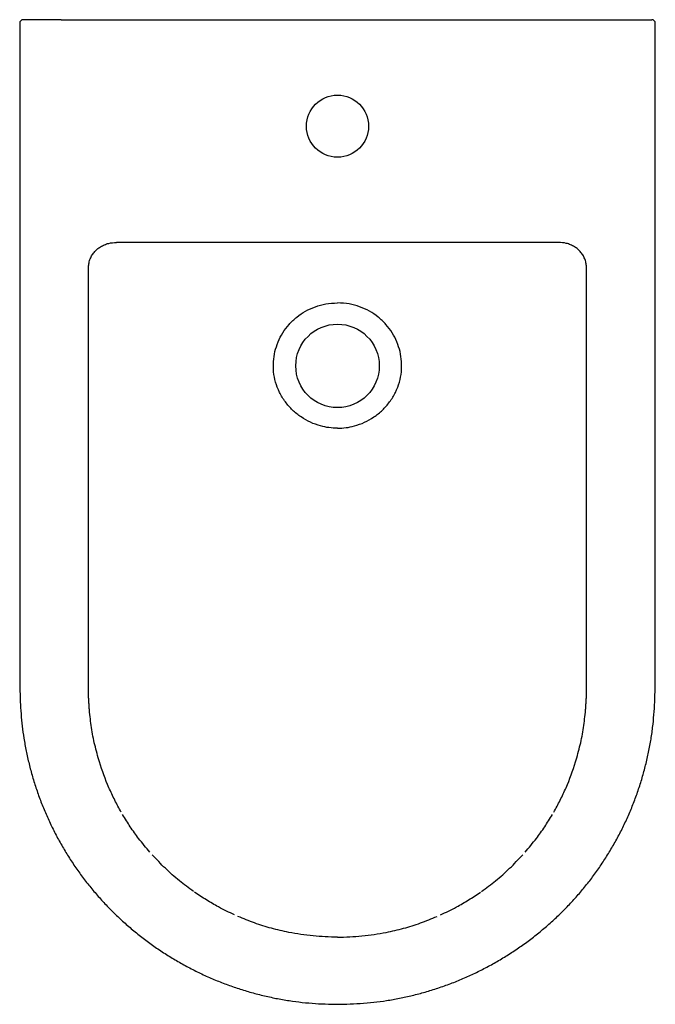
# Model space of a CAD drawing. Header units: millimetres. Extents: x 9958.993 to 9959.351, y 3185.945 to 3186.499.
import ezdxf

# ---------------------------------------------------------------- set-up
doc = ezdxf.new("R2010")
doc.units = ezdxf.units.MM
doc.layers.add('SANINDUSA', color=3, linetype='Continuous')

msp = doc.modelspace()

# ---------------------------------------------------------------- linework, layer by layer
at = {"layer": 'SANINDUSA'}
for p, q in [((9959.01117825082, 3186.499366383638), (9958.998066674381, 3186.499366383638)), ((9959.016407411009, 3186.499366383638), (9959.01117825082, 3186.499366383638)), ((9959.016407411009, 3186.499366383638), (9959.327783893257, 3186.499366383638)), ((9959.327783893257, 3186.499366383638), (9959.333013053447, 3186.499366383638)), ((9959.333013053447, 3186.499366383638), (9959.346124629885, 3186.499366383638)), ((9959.296660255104, 3186.373828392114), (9959.047531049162, 3186.373828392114))]:
    msp.add_line(p, q, dxfattribs=at)
for centre, radius in [((9959.172095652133, 3186.439367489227), 0.0175), ((9959.172095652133, 3186.304366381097), 0.02349999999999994)]:
    msp.add_circle(centre, radius, dxfattribs=at)
for centre, radius, start, end in [((9958.995066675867, 3186.497366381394), 0.002000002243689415, 89.9997898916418, 180.2589592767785), ((9959.349124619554, 3186.497366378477), 0.002000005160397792, 0.2181708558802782, 89.99995674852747)]:
    msp.add_arc(centre, radius, start, end, dxfattribs=at)
for points, knots in [([(9958.993084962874, 3186.497365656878), (9958.993086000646, 3186.49469923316), (9958.993092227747, 3186.478699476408), (9958.993107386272, 3186.439981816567), (9958.993121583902, 3186.403930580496), (9958.993130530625, 3186.381212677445)], [0, 0, 0, 0, 0.06886841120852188, 0.4132418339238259, 1, 1, 1, 1]), ([(9958.998066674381, 3186.499366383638), (9958.997760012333, 3186.499366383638), (9958.997116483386, 3186.499366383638), (9958.996228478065, 3186.499366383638), (9958.995531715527, 3186.499366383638), (9958.995116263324, 3186.499366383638), (9958.99510346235, 3186.499366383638), (9958.995097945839, 3186.499366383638)], [0, 0, 0, 0, 0.1950310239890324, 0.4092717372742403, 0.6235154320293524, 0.837756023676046, 1, 1, 1, 1]), ([(9959.172098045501, 3185.944695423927), (9959.173854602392, 3185.944731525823), (9959.178135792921, 3185.944819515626), (9959.184941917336, 3185.945114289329), (9959.192407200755, 3185.945789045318), (9959.199765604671, 3185.946772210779), (9959.20701976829, 3185.948055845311), (9959.214265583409, 3185.949652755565), (9959.221498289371, 3185.95156465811), (9959.228718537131, 3185.953792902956), (9959.235832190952, 3185.95631355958), (9959.242803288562, 3185.959131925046), (9959.249610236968, 3185.962221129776), (9959.256310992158, 3185.965606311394), (9959.262896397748, 3185.969284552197), (9959.26934538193, 3185.973246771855), (9959.275637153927, 3185.977481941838), (9959.281750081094, 3185.981977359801), (9959.287663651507, 3185.986718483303), (9959.293358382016, 3185.991689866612), (9959.298817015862, 3185.996875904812), (9959.304023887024, 3186.002260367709), (9959.308964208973, 3186.007826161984), (9959.313637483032, 3186.013572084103), (9959.318064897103, 3186.01950934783), (9959.322252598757, 3186.02564875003), (9959.326194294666, 3186.031985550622), (9959.329873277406, 3186.038496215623), (9959.333280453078, 3186.045166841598), (9959.336407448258, 3186.051982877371), (9959.339246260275, 3186.058929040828), (9959.341789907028, 3186.065989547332), (9959.34403217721, 3186.073148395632), (9959.345967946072, 3186.080389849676), (9959.347593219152, 3186.087698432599), (9959.348903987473, 3186.095061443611), (9959.349886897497, 3186.102352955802), (9959.35052472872, 3186.109618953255), (9959.350907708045, 3186.117127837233), (9959.351083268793, 3186.125452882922), (9959.351068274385, 3186.135575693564), (9959.350954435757, 3186.15003964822), (9959.351051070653, 3186.177214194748), (9959.350971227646, 3186.26296738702), (9959.351080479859, 3186.372629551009), (9959.351111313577, 3186.466399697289), (9959.351121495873, 3186.497365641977)], [0, 0, 0, 0, 0.008046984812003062, 0.01961261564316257, 0.03119385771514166, 0.04236549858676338, 0.05360495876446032, 0.06492479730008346, 0.07633883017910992, 0.08785968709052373, 0.09952392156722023, 0.1108944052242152, 0.1222883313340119, 0.1337510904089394, 0.1452687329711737, 0.1568262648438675, 0.1684076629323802, 0.1799961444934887, 0.1915698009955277, 0.2031124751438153, 0.2146089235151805, 0.2260450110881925, 0.2374084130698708, 0.2486840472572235, 0.2599570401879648, 0.2713201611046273, 0.2827116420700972, 0.2941270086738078, 0.3055611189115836, 0.3170084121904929, 0.3284635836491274, 0.3399195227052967, 0.3513707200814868, 0.3628124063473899, 0.3742405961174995, 0.3856520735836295, 0.3970562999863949, 0.4079267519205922, 0.4190492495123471, 0.4314867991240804, 0.4460602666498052, 0.4654114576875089, 0.4977353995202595, 0.57052169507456, 0.8581723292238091, 1, 1, 1, 1]), ([(9959.346124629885, 3186.499366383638), (9959.34643134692, 3186.499366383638), (9959.347074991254, 3186.499366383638), (9959.347962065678, 3186.499366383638), (9959.348662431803, 3186.499366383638), (9959.349101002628, 3186.499366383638), (9959.349109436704, 3186.499366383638), (9959.349113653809, 3186.499366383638)], [0, 0, 0, 0, 0.1853901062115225, 0.3890403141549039, 0.5926933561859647, 0.7963434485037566, 1, 1, 1, 1]), ([(9958.993116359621, 3186.381562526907), (9958.993158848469, 3186.333980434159), (9958.993233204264, 3186.250711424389), (9958.993058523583, 3186.16412044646), (9958.993136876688, 3186.122413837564), (9958.993412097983, 3186.113986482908), (9958.99389335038, 3186.106644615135), (9958.994633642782, 3186.099664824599), (9958.995680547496, 3186.092679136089), (9958.99704991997, 3186.085517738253), (9958.998750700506, 3186.078293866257), (9959.000762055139, 3186.071117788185), (9959.003078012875, 3186.064019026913), (9959.005694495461, 3186.057012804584), (9959.0086066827, 3186.050114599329), (9959.01180878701, 3186.043340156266), (9959.015293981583, 3186.036705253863), (9959.01905459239, 3186.030225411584), (9959.023082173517, 3186.023915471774), (9959.027367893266, 3186.017789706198), (9959.03190248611, 3186.011860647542), (9959.036667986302, 3186.006152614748), (9959.041664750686, 3186.000666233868), (9959.046892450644, 3185.99539052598), (9959.052366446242, 3185.99031052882), (9959.058080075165, 3185.98543503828), (9959.064018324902, 3185.980780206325), (9959.070164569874, 3185.976361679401), (9959.076500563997, 3185.972194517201), (9959.083006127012, 3185.968293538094), (9959.089659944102, 3185.964672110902), (9959.096440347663, 3185.961342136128), (9959.103326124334, 3185.958313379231), (9959.110293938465, 3185.955594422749), (9959.117355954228, 3185.953183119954), (9959.12455188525, 3185.951041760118), (9959.131871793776, 3185.949190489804), (9959.13927095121, 3185.947649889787), (9959.146672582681, 3185.94643628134), (9959.154071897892, 3185.94554897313), (9959.161439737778, 3185.944985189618), (9959.16744798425, 3185.944793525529), (9959.170987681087, 3185.944714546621), (9959.172093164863, 3185.944689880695)], [0, 0, 0, 0, 0.2647343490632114, 0.4632870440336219, 0.4817869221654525, 0.4967691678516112, 0.5101916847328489, 0.5227143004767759, 0.5358094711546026, 0.5494811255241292, 0.5632692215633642, 0.5770879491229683, 0.5909337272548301, 0.6048016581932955, 0.6186863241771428, 0.6325814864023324, 0.6464792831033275, 0.6603720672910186, 0.6742531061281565, 0.6881160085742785, 0.7019550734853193, 0.7157704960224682, 0.7294744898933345, 0.7432302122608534, 0.7570811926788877, 0.7710126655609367, 0.7850079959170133, 0.7990490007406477, 0.8131164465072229, 0.8271889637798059, 0.8412408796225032, 0.855252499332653, 0.8692052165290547, 0.883081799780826, 0.8968539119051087, 0.910712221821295, 0.9248423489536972, 0.9388498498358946, 0.9527497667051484, 0.9665602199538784, 0.9803007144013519, 0.993847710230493, 1, 1, 1, 1]), ([(9959.031835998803, 3186.359511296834), (9959.03186804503, 3186.360304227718), (9959.03193213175, 3186.361889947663), (9959.032544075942, 3186.364205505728), (9959.033535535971, 3186.366376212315), (9959.034894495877, 3186.368352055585), (9959.036580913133, 3186.370065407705), (9959.038562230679, 3186.371513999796), (9959.040792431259, 3186.372635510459), (9959.043784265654, 3186.37360411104), (9959.046078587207, 3186.373828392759), (9959.047530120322, 3186.373828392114), (9959.047530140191, 3186.373828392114)], [0, 0, 0, 0, 0.1000748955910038, 0.200131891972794, 0.3002448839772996, 0.4003786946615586, 0.5016231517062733, 0.6029099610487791, 0.70972663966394, 0.8165915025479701, 0.9999974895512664, 1, 1, 1, 1]), ([(9959.312355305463, 3186.359511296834), (9959.312323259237, 3186.360304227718), (9959.312259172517, 3186.361889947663), (9959.311647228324, 3186.364205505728), (9959.310655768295, 3186.366376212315), (9959.30929680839, 3186.368352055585), (9959.307610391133, 3186.370065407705), (9959.305629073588, 3186.371513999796), (9959.303398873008, 3186.372635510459), (9959.300407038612, 3186.37360411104), (9959.298112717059, 3186.373828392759), (9959.296661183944, 3186.373828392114), (9959.296661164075, 3186.373828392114)], [0, 0, 0, 0, 0.1000748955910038, 0.200131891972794, 0.3002448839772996, 0.4003786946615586, 0.5016231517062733, 0.6029099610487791, 0.70972663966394, 0.8165915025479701, 0.9999974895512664, 1, 1, 1, 1]), ([(9959.031836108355, 3186.135037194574), (9959.031826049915, 3186.172449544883), (9959.031814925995, 3186.209861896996), (9959.0318048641, 3186.265980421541), (9959.031802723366, 3186.284686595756), (9959.031802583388, 3186.32209894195), (9959.031814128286, 3186.340805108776), (9959.031836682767, 3186.359511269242)], [0, 0, 0, 0, 0.5, 0.5, 0.75, 0.75, 1, 1, 1, 1]), ([(9959.31235519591, 3186.135037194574), (9959.31236525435, 3186.172449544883), (9959.312376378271, 3186.209861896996), (9959.312386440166, 3186.265980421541), (9959.3123885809, 3186.284686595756), (9959.312388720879, 3186.32209894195), (9959.31237717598, 3186.340805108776), (9959.3123546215, 3186.359511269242)], [0, 0, 0, 0, 0.5, 0.5, 0.75, 0.75, 1, 1, 1, 1]), ([(9959.172095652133, 3186.269217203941), (9959.170494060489, 3186.269279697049), (9959.167290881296, 3186.269404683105), (9959.162150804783, 3186.2704774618), (9959.156816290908, 3186.27242320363), (9959.15147911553, 3186.275453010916), (9959.14669303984, 3186.279330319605), (9959.142554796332, 3186.283975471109), (9959.139291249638, 3186.289313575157), (9959.137068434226, 3186.295035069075), (9959.135967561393, 3186.30091085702), (9959.13586336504, 3186.306703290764), (9959.136728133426, 3186.312403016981), (9959.138505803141, 3186.317905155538), (9959.141197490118, 3186.323073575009), (9959.144737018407, 3186.327817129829), (9959.149065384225, 3186.331921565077), (9959.154055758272, 3186.335304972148), (9959.159560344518, 3186.337785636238), (9959.165620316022, 3186.339478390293), (9959.169865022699, 3186.339694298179), (9959.172095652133, 3186.339807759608)], [0, 0, 0, 0, 0.04286032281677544, 0.08572053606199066, 0.1400096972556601, 0.194306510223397, 0.2493097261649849, 0.3042941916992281, 0.3601766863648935, 0.4160407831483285, 0.4677503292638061, 0.5194731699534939, 0.5704572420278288, 0.621440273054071, 0.6736314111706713, 0.7258201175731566, 0.7792352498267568, 0.832655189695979, 0.8865040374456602, 0.9403569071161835, 0.9999999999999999, 0.9999999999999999, 0.9999999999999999, 0.9999999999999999]), ([(9959.172095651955, 3186.269217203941), (9959.173697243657, 3186.269279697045), (9959.176900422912, 3186.269404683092), (9959.182040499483, 3186.2704774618), (9959.187375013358, 3186.272423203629), (9959.192712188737, 3186.275453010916), (9959.197498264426, 3186.279330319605), (9959.201636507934, 3186.283975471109), (9959.204900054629, 3186.289313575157), (9959.20712287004, 3186.295035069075), (9959.208223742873, 3186.30091085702), (9959.208327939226, 3186.306703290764), (9959.20746317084, 3186.312403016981), (9959.205685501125, 3186.317905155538), (9959.202993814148, 3186.323073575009), (9959.19945428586, 3186.327817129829), (9959.195125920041, 3186.331921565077), (9959.190135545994, 3186.335304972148), (9959.184630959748, 3186.337785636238), (9959.178570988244, 3186.339478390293), (9959.174326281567, 3186.339694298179), (9959.172095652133, 3186.339807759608)], [0, 0, 0, 0, 0.04286032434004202, 0.08572053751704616, 0.1400096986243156, 0.1943065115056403, 0.2493097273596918, 0.3042941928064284, 0.3601766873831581, 0.4160407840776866, 0.4677503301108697, 0.5194731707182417, 0.5704572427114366, 0.6214402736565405, 0.6736314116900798, 0.7258201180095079, 0.7792352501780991, 0.8326551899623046, 0.8865040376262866, 0.9403569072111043, 1, 1, 1, 1]), ([(9959.031919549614, 3186.117295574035), (9959.031885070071, 3186.12062988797), (9959.031823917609, 3186.126543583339), (9959.031832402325, 3186.132457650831), (9959.031836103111, 3186.135037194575)], [0, 0, 0, 0, 0.5638291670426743, 1, 1, 1, 1]), ([(9959.312271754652, 3186.117295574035), (9959.312306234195, 3186.12062988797), (9959.312367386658, 3186.126543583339), (9959.312358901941, 3186.132457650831), (9959.312355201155, 3186.135037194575)], [0, 0, 0, 0, 0.5638291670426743, 1, 1, 1, 1]), ([(9959.037987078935, 3186.081198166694), (9959.037073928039, 3186.084407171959), (9959.035259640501, 3186.09078296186), (9959.033366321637, 3186.100553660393), (9959.03267316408, 3186.107119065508), (9959.032325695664, 3186.110410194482)], [0, 0, 0, 0, 0.3357095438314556, 0.6670021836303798, 1, 1, 1, 1]), ([(9959.306204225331, 3186.081198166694), (9959.307117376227, 3186.084407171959), (9959.308931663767, 3186.09078296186), (9959.31082498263, 3186.100553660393), (9959.311518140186, 3186.107119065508), (9959.311865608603, 3186.110410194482)], [0, 0, 0, 0, 0.3357095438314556, 0.6670021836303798, 1, 1, 1, 1]), ([(9959.050304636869, 3186.052867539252), (9959.04901641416, 3186.055106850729), (9959.047792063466, 3186.057379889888), (9959.045472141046, 3186.061993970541), (9959.044376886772, 3186.064334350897), (9959.04129542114, 3186.071427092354), (9959.039507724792, 3186.076260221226), (9959.037987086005, 3186.081198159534)], [0, 0, 0, 0, 0.2499999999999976, 0.2499999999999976, 0.4999999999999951, 0.4999999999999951, 1, 1, 1, 1]), ([(9959.293886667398, 3186.052867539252), (9959.295174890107, 3186.055106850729), (9959.2963992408, 3186.057379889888), (9959.29871916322, 3186.061993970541), (9959.299814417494, 3186.064334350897), (9959.302895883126, 3186.071427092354), (9959.304683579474, 3186.076260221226), (9959.306204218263, 3186.081198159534)], [0, 0, 0, 0, 0.2499999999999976, 0.2499999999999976, 0.4999999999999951, 0.4999999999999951, 1, 1, 1, 1]), ([(9959.066394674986, 3186.03038401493), (9959.064248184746, 3186.032938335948), (9959.060369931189, 3186.037553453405), (9959.055297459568, 3186.044666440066), (9959.052477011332, 3186.049261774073), (9959.051064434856, 3186.051563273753)], [0, 0, 0, 0, 0.3822231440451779, 0.6905963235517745, 0.9999999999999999, 0.9999999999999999, 0.9999999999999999, 0.9999999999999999]), ([(9959.27779662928, 3186.03038401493), (9959.27994311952, 3186.032938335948), (9959.283821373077, 3186.037553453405), (9959.288893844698, 3186.044666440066), (9959.291714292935, 3186.049261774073), (9959.29312686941, 3186.051563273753)], [0, 0, 0, 0, 0.3822231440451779, 0.6905963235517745, 0.9999999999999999, 0.9999999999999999, 0.9999999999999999, 0.9999999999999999]), ([(9959.090992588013, 3186.008261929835), (9959.088307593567, 3186.010242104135), (9959.082790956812, 3186.014310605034), (9959.074984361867, 3186.021197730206), (9959.070140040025, 3186.026330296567), (9959.067710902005, 3186.028903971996)], [0, 0, 0, 0, 0.3209934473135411, 0.6595187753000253, 1, 1, 1, 1]), ([(9959.253198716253, 3186.008261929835), (9959.255883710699, 3186.010242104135), (9959.261400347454, 3186.014310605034), (9959.269206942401, 3186.021197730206), (9959.274051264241, 3186.026330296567), (9959.27648040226, 3186.028903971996)], [0, 0, 0, 0, 0.3209934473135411, 0.6595187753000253, 1, 1, 1, 1]), ([(9959.114048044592, 3185.995058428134), (9959.111039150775, 3185.996500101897), (9959.105639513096, 3185.999087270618), (9959.098153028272, 3186.003427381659), (9959.093748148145, 3186.006391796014), (9959.091542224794, 3186.007876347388)], [0, 0, 0, 0, 0.3858567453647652, 0.6924427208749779, 1, 1, 1, 1]), ([(9959.230143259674, 3185.995058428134), (9959.23315215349, 3185.996500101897), (9959.23855179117, 3185.999087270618), (9959.246038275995, 3186.003427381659), (9959.250443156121, 3186.006391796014), (9959.252649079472, 3186.007876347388)], [0, 0, 0, 0, 0.3858567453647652, 0.6924427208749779, 1, 1, 1, 1]), ([(9959.144600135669, 3185.985230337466), (9959.141343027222, 3185.985952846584), (9959.134840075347, 3185.987395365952), (9959.125280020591, 3185.990385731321), (9959.119111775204, 3185.99291451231), (9959.116019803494, 3185.994182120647)], [0, 0, 0, 0, 0.3335370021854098, 0.6659204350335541, 0.9999999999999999, 0.9999999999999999, 0.9999999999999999, 0.9999999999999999]), ([(9959.199591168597, 3185.985230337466), (9959.202848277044, 3185.985952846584), (9959.20935122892, 3185.987395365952), (9959.218911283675, 3185.990385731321), (9959.225079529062, 3185.99291451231), (9959.228171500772, 3185.994182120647)], [0, 0, 0, 0, 0.3335370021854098, 0.6659204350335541, 0.9999999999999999, 0.9999999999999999, 0.9999999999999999, 0.9999999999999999]), ([(9959.172095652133, 3185.982503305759), (9959.167494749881, 3185.982618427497), (9959.158262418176, 3185.982849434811), (9959.149164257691, 3185.984434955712), (9959.144600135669, 3185.985230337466)], [0, 0, 0, 0, 0.4983467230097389, 1, 1, 1, 1]), ([(9959.172095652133, 3185.982503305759), (9959.176696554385, 3185.982618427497), (9959.18592888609, 3185.982849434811), (9959.195027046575, 3185.984434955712), (9959.199591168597, 3185.985230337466)], [0, 0, 0, 0, 0.4983467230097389, 1, 1, 1, 1])]:
    msp.add_open_spline(points, degree=3, knots=knots, dxfattribs=at)
for points in [[(9959.032325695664, 3186.110410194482), (9959.031919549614, 3186.117295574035)], [(9959.311865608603, 3186.110410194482), (9959.312271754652, 3186.117295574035)]]:
    msp.add_open_spline(points, degree=1, dxfattribs=at)

doc.saveas('drawing.dxf')
